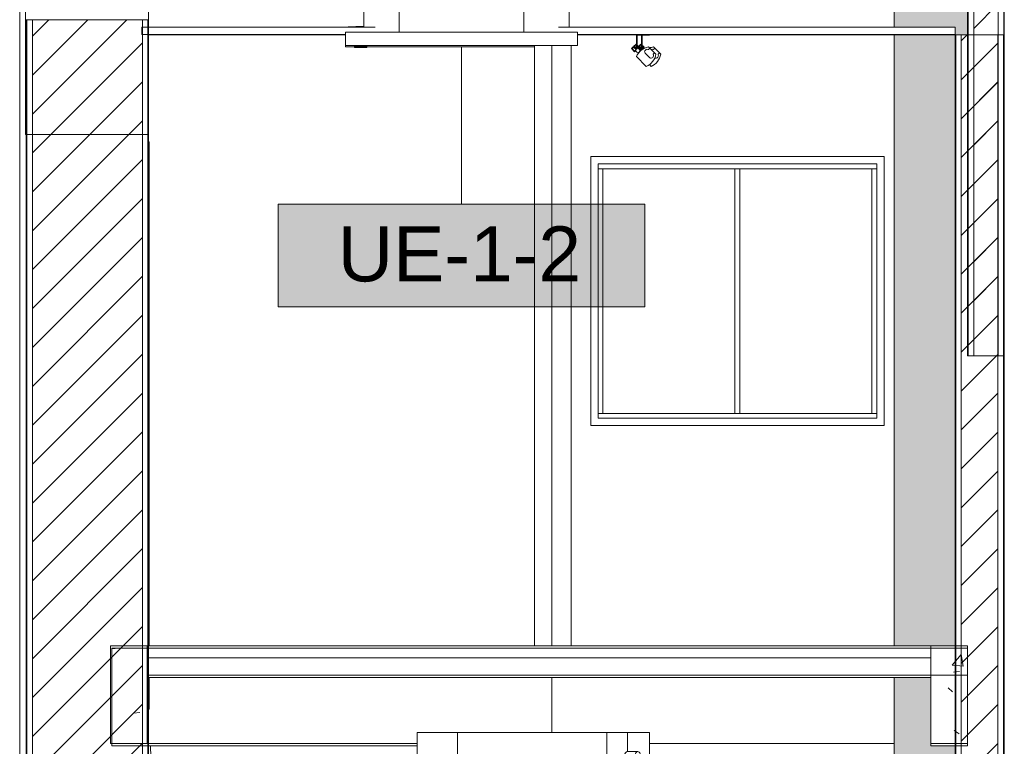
# Model space of a CAD drawing. Header units: metres. Extents: x 3.7 to 90.5, y -1.7 to 14.3.
# Tile 157 of 256: x 62 to 66.1, y 2.6 to 5.6. Entities that reach past the tile are written whole.
import ezdxf

# ---------------------------------------------------------------- set-up
doc = ezdxf.new("R2010")
doc.units = ezdxf.units.M
for name, color, linetype, lineweight in [('A-CLNG', 7, 'Continuous', 18), ('A-FLOR', 7, 'Continuous', 18), ('A-FLOR-MCUT', 7, 'Continuous', 18), ('A-GLAZ', 7, 'Continuous', 18), ('A-WALL', 7, 'Continuous', 18), ('A-WALL-PATT', 7, 'Continuous', 18), ('E-LITE-EQPM', 7, 'Continuous', 18), ('M-EQPM', 7, 'Continuous', 18), ('S-BEAM', 7, 'Continuous', 18), ('S-COLS', 7, 'Continuous', 18)]:
    doc.layers.add(name, color=color, linetype=linetype, lineweight=lineweight)
doc.layers.add('M-EQPM-IDEN', color=1, linetype='Continuous', lineweight=9, true_color=0xff0000)
doc.styles.add('Arial_1', font='arial.ttf', dxfattribs={"height": 0.225})
pattern_1 = [(50, (61.611, 8.385), (0.546555, -0.047815), [0.05715, -0.62865]), (355, (61.611, 8.385), (-0.105728, 0.573166), [0.04572, -0.50292]), (100.451, (61.656, 8.381), (0.440828, 0.52535), [0.04857, -0.53427]), (46.184, (61.611, 8.537), (0.813237, -0.12613), [0.08572, -0.94297]), (96.636, (61.678, 8.527), (0.71221, 0.742287), [0.07286, -0.80141]), (351.184, (61.611, 8.537), (0.712217, 0.742274), [0.06858, -0.75438]), (21, (61.687, 8.499), (0.454846, -0.306795), [0.05715, -0.62865]), (326, (61.687, 8.499), (0.185405, 0.55256), [0.04572, -0.50292]), (71.451, (61.725, 8.474), (0.64025, 0.245763), [0.04857, -0.53427]), (37.5, (61.611, 8.385), (0.009261, 0.2536672), [0.02515, -0.47168, 0.02515, -0.48539, -0.50483]), (37.5, (61.611, 8.385), (0.009261, 0.2536672), [-1.007, 0.02515, -0.47968]), (7.5, (61.611, 8.385), (0.200456, 0.300546), [0.02515, -0.26594, 0.02515, -0.46025, -0.19241]), (7.5, (61.611, 8.385), (0.200456, 0.300546), [-0.77648, 0.02515, -0.16726]), (327.5, (61.441, 8.385), (0.4067682, -0.0171882), [0.02515, -0.16535, 0.02515, -0.56921, -0.78867]), (327.5, (61.441, 8.385), (0.4067682, -0.0171882), [-0.78486, 0.02515, -0.76352]), (317.5, (61.365, 8.385), (0.444383, 0.076279), [0.02515, -0.2225, 0.02515, -0.36957, -0.56007]), (317.5, (61.365, 8.385), (0.444383, 0.076279), [-0.64237, 0.02515, -0.53492])]
pattern_2 = [(45, (61.611, 8.385), (-0.0795495, 0.0795495), [])]
pattern_3 = [(50, (61.611, 8.385), (0.273274, -0.0239114), [0.02857, -0.31432]), (355, (61.611, 8.385), (-0.0528634, 0.286588), [0.02286, -0.25146]), (100.451, (61.633, 8.383), (0.220418, 0.2626804), [0.02429, -0.26714]), (46.184, (61.611, 8.461), (0.4066185, -0.0630575), [0.04286, -0.47149]), (96.636, (61.645, 8.456), (0.356107, 0.371139), [0.03643, -0.4007]), (351.184, (61.611, 8.461), (0.356108, 0.371137), [0.03429, -0.37719]), (21, (61.649, 8.442), (0.2274184, -0.1533992), [0.02857, -0.31432]), (326, (61.649, 8.442), (0.092705, 0.276284), [0.02286, -0.25146]), (71.451, (61.668, 8.429), (0.320132, 0.1228847), [0.02429, -0.26714]), (37.5, (61.611, 8.385), (0.0046375, 0.1268327), [0.00251, -0.2459, 0.00251, -0.25276, -0.25241]), (37.5, (61.611, 8.385), (0.0046375, 0.1268327), [-0.50368, 0.00251, -0.2499]), (7.5, (61.611, 8.385), (0.1002335, 0.1502687), [0.00251, -0.14303, 0.00251, -0.24018, -0.0962]), (7.5, (61.611, 8.385), (0.1002335, 0.1502687), [-0.38824, 0.00251, -0.09369]), (327.5, (61.526, 8.385), (0.2033841, -0.0085941), [0.00251, -0.09274, 0.00251, -0.29467, -0.39434]), (327.5, (61.526, 8.385), (0.2033841, -0.0085941), [-0.39243, 0.00251, -0.39182]), (317.5, (61.488, 8.385), (0.2221916, 0.0381397), [0.00251, -0.12131, 0.00251, -0.19484, -0.28004]), (317.5, (61.488, 8.385), (0.2221916, 0.0381397), [-0.32118, 0.00251, -0.27752])]

# ---------------------------------------------------------------- blocks, each defined once
blk = doc.blocks.new('Paredes 15 - Paredes 6-6874455-Corte 2')
at = {"layer": 'A-WALL'}
for p, q in [((68.4419, 5.11), (68.4419, 12.222)), ((67.9396, 8.1), (67.9396, 5.11)), ((67.9396, 5.11), (67.9419, 5.11)), ((67.9419, 5.11), (68.4419, 5.11))]:
    blk.add_line(p, q, dxfattribs=at)
blk = doc.blocks.new('JANELA1 - Paineis _2x1_ 1_20 x _1-V64-Corte 2')
at = {"layer": 'A-GLAZ'}
for p, q in [((71.4514, 5.02), (70.2514, 5.02)), ((70.2514, 5.02), (70.2514, 3.92)), ((71.4514, 3.92), (71.4514, 5.02)), ((70.2814, 4.99), (71.4214, 4.99)), ((70.2814, 3.95), (70.2814, 4.99)), ((70.2814, 4.97), (70.3014, 4.97)), ((70.3014, 3.97), (70.3014, 4.97)), ((70.8414, 4.97), (70.3014, 4.97)), ((70.8414, 4.97), (70.8614, 4.97)), ((70.8414, 4.97), (70.8414, 3.97)), ((70.8614, 3.97), (70.8614, 4.97)), ((71.4014, 4.97), (70.8614, 4.97)), ((71.4014, 4.97), (71.4214, 4.97)), ((71.4014, 4.97), (71.4014, 3.97)), ((71.4214, 4.99), (71.4214, 3.95)), ((70.3014, 3.97), (70.2814, 3.97)), ((71.4214, 3.95), (70.2814, 3.95)), ((70.3014, 3.97), (70.8414, 3.97)), ((70.8614, 3.97), (70.8414, 3.97)), ((70.8614, 3.97), (71.4014, 3.97)), ((71.4214, 3.97), (71.4014, 3.97)), ((70.2514, 3.92), (71.4514, 3.92))]:
    blk.add_line(p, q, dxfattribs=at)
blk = doc.blocks.new('Paredes 14 - Paredes 21-7832839-Corte 2')
at = {"layer": 'A-WALL'}
for p, q in [((67.9155, 8.1), (67.9155, 1.2471)), ((67.9396, 5.11), (67.9396, 8.1)), ((67.9419, 5.11), (67.9396, 5.11)), ((67.9419, 1.2471), (67.9419, 5.11))]:
    blk.add_line(p, q, dxfattribs=at)
blk = doc.blocks.new('LED_Tape__Fita_de_LED_12769 - 10 mm-8168363-Corte 2')
at = {"layer": 'E-LITE-EQPM'}
for p, q in [((71.7419, 5.5175), (71.7419, 5.52)), ((69.2477, 5.5175), (68.4426, 5.5175)), ((70.4384, 5.5175), (70.1977, 5.5175)), ((71.7419, 5.5175), (70.4714, 5.5175))]:
    blk.add_line(p, q, dxfattribs=at)
blk = doc.blocks.new('63_PHILIPS_LEDLine²_BCS713 - 12xLED-Ks-Q00WW 60-8168267-Corte 2')
at = {"layer": 'E-LITE-EQPM'}
for p, q in [((70.4566, 5.4802), (70.4482, 5.4717)), ((70.4694, 5.4674), (70.4566, 5.4802)), ((70.4584, 5.517), (70.4584, 5.4784)), ((70.4614, 5.4754), (70.4614, 5.517)), ((70.4714, 5.517), (70.4914, 5.517)), ((70.4452, 5.4687), (70.4414, 5.4649)), ((70.4581, 5.4589), (70.4467, 5.4703)), ((70.4482, 5.4717), (70.4595, 5.4603)), ((70.4482, 5.466), (70.4566, 5.4575)), ((70.451, 5.4717), (70.4566, 5.4773)), ((70.4609, 5.4618), (70.451, 5.4717)), ((70.4516, 5.4497), (70.4564, 5.4545)), ((70.4566, 5.4575), (70.453, 5.4539)), ((70.4566, 5.4773), (70.4665, 5.4674)), ((70.4584, 5.4756), (70.4584, 5.4642)), ((70.4584, 5.4614), (70.4584, 5.4593)), ((70.4665, 5.4674), (70.4609, 5.4618)), ((70.4614, 5.4623), (70.4614, 5.4726)), ((70.4639, 5.462), (70.4694, 5.4674)), ((70.5132, 5.4632), (70.5076, 5.4688)), ((70.5076, 5.4575), (70.5132, 5.4632)), ((70.5132, 5.4632), (70.5323, 5.4441)), ((70.5323, 5.4441), (70.5266, 5.4384)), ((70.538, 5.4384), (70.5323, 5.4441)), ((70.4911, 5.3962), (70.4984, 5.3889))]:
    blk.add_line(p, q, dxfattribs=at)
for centre, radius, start, end in [((70.4644, 5.454), 0.008, 127.8192, 142.1808), ((70.4644, 5.454), 0.008, 68.7678, 93.5904), ((70.4644, 5.454), 0.008, 74.6829, 93.6174), ((70.5184, 5.4046), 0.0651, 99.5417, 113.6932), ((70.5022, 5.4487), 0.0103, 58.9204, 112.9422), ((70.4737, 5.4492), 0.0651, 292.2221, 350.4583), ((70.5178, 5.4331), 0.0103, 245.2712, 31.0796)]:
    blk.add_arc(centre, radius, start, end, dxfattribs=at)
blk = doc.blocks.new('63_PHILIPS_LEDLine²_BCS713 - 12xLED-Ks-Q00WW 60-V78-Corte 2')
at = {"layer": 'E-LITE-EQPM'}
for p, q in [((70.4384, 5.52), (70.4384, 5.4784)), ((70.4714, 5.517), (70.4714, 5.52)), ((70.4366, 5.4802), (70.4282, 5.4717)), ((70.4494, 5.4674), (70.4366, 5.4802)), ((70.4414, 5.4754), (70.4414, 5.517)), ((70.4414, 5.517), (70.4714, 5.517)), ((70.4267, 5.4703), (70.4183, 5.4618)), ((70.4183, 5.4618), (70.431, 5.4491)), ((70.4211, 5.4618), (70.4267, 5.4674)), ((70.431, 5.4519), (70.4211, 5.4618)), ((70.4381, 5.4589), (70.4267, 5.4703)), ((70.4267, 5.4674), (70.4366, 5.4575)), ((70.4282, 5.4717), (70.4395, 5.4603)), ((70.431, 5.4717), (70.4366, 5.4773)), ((70.4409, 5.4618), (70.431, 5.4717)), ((70.4366, 5.4575), (70.431, 5.4519)), ((70.431, 5.4491), (70.4364, 5.4545)), ((70.4366, 5.4773), (70.4465, 5.4674)), ((70.4384, 5.4756), (70.4384, 5.4642)), ((70.4384, 5.4614), (70.4384, 5.4593)), ((70.4465, 5.4674), (70.4409, 5.4618)), ((70.4414, 5.4623), (70.4414, 5.4726)), ((70.4439, 5.462), (70.4494, 5.4674)), ((70.4925, 5.4243), (70.4734, 5.4434)), ((70.4932, 5.4632), (70.4876, 5.4688)), ((70.4876, 5.4575), (70.4932, 5.4632)), ((70.4932, 5.4632), (70.5123, 5.4441)), ((70.5123, 5.4441), (70.5066, 5.4384)), ((70.518, 5.4384), (70.5123, 5.4441)), ((70.4381, 5.4293), (70.4784, 5.3889))]:
    blk.add_line(p, q, dxfattribs=at)
for centre, radius, start, end in [((70.4444, 5.454), 0.008, 176.4096, 300.5225), ((70.4444, 5.454), 0.008, 188.8209, 226.0548), ((70.4984, 5.4046), 0.0651, 99.5417, 157.7779), ((70.4444, 5.454), 0.008, 127.8192, 142.1808), ((70.4444, 5.454), 0.008, 238.4661, 288.1112), ((70.4444, 5.454), 0.008, 329.4775, 93.5904), ((70.4444, 5.454), 0.008, 12.4471, 93.6174), ((70.4444, 5.454), 0.008, 52.2194, 66.0097), ((70.4444, 5.454), 0.008, 52.2194, 66.0097), ((70.4444, 5.454), 0.008, 357.0581, 10.8485), ((70.4444, 5.454), 0.008, 357.0581, 10.8485), ((70.4822, 5.4487), 0.0103, 58.9204, 211.0796), ((70.4537, 5.4492), 0.0651, 292.2221, 350.4583), ((70.4978, 5.4331), 0.0103, 238.9204, 31.0796)]:
    blk.add_arc(centre, radius, start, end, dxfattribs=at)
blk = doc.blocks.new('LED_Tape__Fita_de_LED_12769 - 10 mm-8169041-Corte 2')
at = {"layer": 'E-LITE-EQPM'}
for p, q in [((68.4451, 5.08), (68.4426, 5.08)), ((68.4451, 5.08), (68.4451, 3.02)), ((68.4451, 2.89), (68.4451, 2.76)), ((68.4426, 2.76), (68.4451, 2.76))]:
    blk.add_line(p, q, dxfattribs=at)
blk = doc.blocks.new('4 GRE - ESCOLA DE CINEMA E AUDIOVISUAL CINE REX R07_rvt-2-Corte 2')
at = {"layer": 'A-WALL-PATT', "true_color": 0x808080}
h = blk.add_hatch(dxfattribs=at)
h.set_pattern_fill('FP_18', color=8, style=0, pattern_type=2)
h.set_pattern_definition(pattern_1)
h.paths.add_polyline_path([(71.7931, 4.2056), (71.7956, 4.2056), (71.7956, 10.0101), (71.7931, 10.0101), (71.7931, 4.5917)])
h = blk.add_hatch(dxfattribs=at)
h.set_pattern_fill('FP_19', color=8, style=0, pattern_type=2)
h.set_pattern_definition(pattern_2)
h.paths.add_polyline_path([(71.9181, 4.2056), (71.9181, 10.0101), (71.8181, 10.0101), (71.8181, 4.2056)])
h = blk.add_hatch(dxfattribs=at)
h.set_pattern_fill('FP_18', color=8, style=0, pattern_type=2)
h.set_pattern_definition(pattern_1)
h.paths.add_polyline_path([(71.9406, 4.2056), (71.9431, 4.2056), (71.9431, 10.0101), (71.9406, 10.0101), (71.9406, 4.5917)])
h = blk.add_hatch(dxfattribs=at)
h.set_pattern_fill('FP_18', color=8, style=0, pattern_type=2)
h.set_pattern_definition(pattern_1)
h.paths.add_polyline_path([(67.9426, -1.3429), (67.9451, -1.3429), (67.9451, 0.16), (67.9426, 0.16), (67.9426, -0.4951)])
h.paths.add_polyline_path([(67.9451, 2.2719), (67.9451, 5.58), (67.9426, 5.58), (67.9426, 2.2719)])
h = blk.add_hatch(dxfattribs=at)
h.set_pattern_fill('FP_19', color=8, style=0, pattern_type=2)
h.set_pattern_definition(pattern_2)
h.paths.add_polyline_path([(67.9676, -1.3429), (68.4176, -1.3429), (68.4176, 0.16), (67.9676, 0.16), (67.9676, -0.4951)])
h.paths.add_polyline_path([(68.4176, 2.2719), (68.4176, 5.58), (67.9676, 5.58), (67.9676, 2.2719), (68.3705, 2.2719)])
h = blk.add_hatch(dxfattribs=at)
h.set_pattern_fill('FP_18', color=8, style=0, pattern_type=2)
h.set_pattern_definition(pattern_1)
h.paths.add_polyline_path([(68.4401, -1.3429), (68.4426, -1.3429), (68.4426, 0.16), (68.4401, 0.16)])
h.paths.add_polyline_path([(68.4426, 2.2719), (68.4426, 5.58), (68.4401, 5.58), (68.4401, 2.2719)])
h = blk.add_hatch(dxfattribs=at)
h.set_pattern_fill('FP_18', color=8, style=0, pattern_type=2)
h.set_pattern_definition(pattern_1)
h.paths.add_polyline_path([(71.7444, -0.49), (71.7444, 5.5175), (71.7419, 5.5175), (71.7419, -0.49)])
h = blk.add_hatch(dxfattribs=at)
h.set_pattern_fill('FP_19', color=8, style=0, pattern_type=2)
h.set_pattern_definition(pattern_2)
h.paths.add_polyline_path([(71.9169, -0.49), (71.9169, 5.5175), (71.7669, 5.5175), (71.7669, -0.49)])
at = {"layer": 'A-WALL-PATT'}
h = blk.add_hatch(dxfattribs=at)
h.set_pattern_fill('FP_18', color=256, style=0, pattern_type=2)
h.set_pattern_definition(pattern_1)
h.paths.add_polyline_path([(71.9394, -0.49), (71.9419, -0.49), (71.9419, 5.5175), (71.9394, 5.5175), (71.9394, -0.0712)])
at = {"layer": 'S-BEAM'}
h = blk.add_hatch(dxfattribs=at)
h.set_pattern_fill('FP_18', color=256, style=0, pattern_type=2)
h.set_pattern_definition(pattern_1)
h.paths.add_polyline_path([(68.437, 2.62), (68.437, 3.02), (68.287, 3.02), (68.287, 2.62), (68.3705, 2.62)])
h = blk.add_hatch(dxfattribs=at)
h.set_pattern_fill('FP_18', color=256, style=0, pattern_type=2)
h.set_pattern_definition(pattern_1)
h.paths.add_polyline_path([(71.6431, 2.62), (71.7931, 2.62), (71.7931, 3.02), (71.6431, 3.02), (71.6431, 2.6842)])
at = {"layer": 'S-COLS'}
h = blk.add_hatch(dxfattribs=at)
h.set_pattern_fill('FP_21', color=256, style=0, pattern_type=2)
h.set_pattern_definition(pattern_3)
h.paths.add_polyline_path([(68.4419, 5.58), (68.4426, 5.58), (68.4419, 5.63)])
h.paths.add_polyline_path([(68.4419, 8.57), (68.4426, 8.57), (68.4419, 8.8307)])
h.paths.add_polyline_path([(68.442, 9.2378), (68.4426, 9.2379), (68.442, 9.2546)])
h.paths.add_polyline_path([(68.442, 9.4813), (68.4426, 9.4813), (68.4419, 9.4813)])
h = blk.add_hatch(dxfattribs=at)
h.set_pattern_fill('FP_21', color=256, style=0, pattern_type=2)
h.set_pattern_definition(pattern_3)
h.paths.add_polyline_path([(71.537, -1.3429), (71.7931, -1.3429), (71.7931, -0.49), (71.7419, -0.49), (71.7419, -0.45), (71.6485, -0.45), (71.6485, -0.26), (71.4931, -0.26), (71.4931, -1.3429)])
h.paths.add_polyline_path([(71.4931, 1.46), (71.7419, 1.46), (71.7419, 2.36), (71.4931, 2.36), (71.4931, 1.6244)])
h.paths.add_polyline_path([(71.7419, 2.39), (71.7419, 2.61), (71.6431, 2.61), (71.6431, 2.89), (71.4931, 2.89), (71.4931, 2.39), (71.6739, 2.39)])
h.paths.add_polyline_path([(71.7419, 5.5175), (71.7931, 5.5175), (71.7927, 5.63), (71.6431, 5.63), (71.6431, 5.91), (71.4931, 5.91), (71.4931, 5.55), (71.7419, 5.55), (71.7419, 5.52)])
h.paths.add_polyline_path([(71.4931, 3.02), (71.7419, 3.02), (71.7419, 5.5175), (71.4931, 5.5175), (71.4931, 3.1081)])
h.paths.add_polyline_path([(71.4931, 7.24), (71.6535, 7.24), (71.6535, 7.3105), (71.6662, 7.3107), (71.6813, 7.2593), (71.6815, 7.2529), (71.7063, 7.2485), (71.7063, 7.24), (71.7931, 7.24), (71.7931, 8.54), (71.4931, 8.54), (71.4931, 7.559)])
h.paths.add_polyline_path([(71.5603, 8.57), (71.7931, 8.57), (71.7931, 8.89), (71.6431, 8.89), (71.6431, 9.29), (71.7931, 9.29), (71.7931, 9.3), (71.4931, 9.3), (71.4931, 8.57), (71.5529, 8.57)])
at = {"layer": 'A-CLNG'}
for p, q in [((69.3692, 5.55), (68.4155, 5.55)), ((68.4155, 5.55), (68.4155, 5.52)), ((68.4155, 5.52), (69.2477, 5.52)), ((71.7419, 5.55), (70.1199, 5.55)), ((70.1977, 5.52), (71.7419, 5.52)), ((71.7419, 5.52), (71.7419, 5.55))]:
    blk.add_line(p, q, dxfattribs=at)
at = {"layer": 'A-FLOR'}
for p, q in [((71.7931, 3.02), (68.4426, 3.02)), ((68.4426, 3.02), (68.4426, 2.9)), ((71.7931, 2.9), (71.7931, 3.02)), ((68.4426, 2.9), (71.7931, 2.9))]:
    blk.add_line(p, q, dxfattribs=at)
at = {"layer": 'A-FLOR-MCUT'}
blk.add_line((71.7931, 3.01), (68.4426, 3.01), dxfattribs=at)
at = {"layer": 'A-WALL'}
for p, q in [((71.7931, 10.0101), (71.7931, 4.2056)), ((71.7956, 4.2056), (71.7956, 10.0101)), ((71.8181, 4.2056), (71.8181, 10.0101)), ((71.9181, 4.2056), (71.9181, 10.0101)), ((71.9406, 4.2056), (71.9406, 10.0101)), ((71.9431, 4.2056), (71.9431, 10.0101)), ((68.4426, 5.58), (67.9426, 5.58)), ((67.9426, 5.58), (67.9426, 2.2719)), ((67.9451, 2.2719), (67.9451, 5.58)), ((67.9676, 2.2719), (67.9676, 5.58)), ((68.4176, 2.2719), (68.4176, 5.58)), ((68.4401, 2.2719), (68.4401, 5.58)), ((68.4426, 2.2719), (68.4426, 5.58)), ((71.7419, 5.5175), (71.7419, -0.49)), ((71.9419, 5.5175), (71.7419, 5.5175)), ((71.7444, 5.5175), (71.7444, -0.49)), ((71.7669, 5.5175), (71.7669, -0.49)), ((71.9169, 5.5175), (71.9169, -0.49)), ((71.9394, 5.5175), (71.9394, -0.49)), ((71.9419, -0.49), (71.9419, 5.5175)), ((70.0219, 3.02), (70.0219, 5.474)), ((70.0919, 5.474), (70.0919, 3.02)), ((70.1719, 5.474), (70.1719, 3.02)), ((70.2514, 3.92), (70.2514, 5.02)), ((70.2514, 5.02), (71.4514, 5.02)), ((71.4514, 5.02), (71.4514, 3.92)), ((71.7931, 4.2056), (71.9431, 4.2056)), ((71.4514, 3.92), (70.2514, 3.92)), ((70.0919, 2.89), (70.0919, 2.665))]:
    blk.add_line(p, q, dxfattribs=at)
at = {"layer": 'S-BEAM'}
for p, q in [((69.2265, 5.55), (69.3232, 5.5537)), ((69.2464, 5.55), (69.3232, 5.5529)), ((68.437, 3.02), (68.287, 3.02)), ((68.287, 3.02), (68.287, 2.62)), ((68.437, 2.62), (68.437, 3.02)), ((71.7931, 3.02), (71.6431, 3.02)), ((71.6431, 3.02), (71.6431, 2.62)), ((71.7931, 2.62), (71.7931, 3.02)), ((68.287, 2.62), (68.437, 2.62)), ((68.4426, 2.62), (69.5417, 2.62)), ((70.4917, 2.62), (71.4931, 2.62)), ((71.6431, 2.62), (71.7931, 2.62)), ((68.4544, 2.5003), (68.4503, 2.61))]:
    blk.add_line(p, q, dxfattribs=at)
at = {"layer": 'S-COLS'}
for p, q in [((71.4931, 5.91), (71.4931, 5.55)), ((71.4931, 5.5175), (71.4931, 3.02)), ((71.4931, 2.89), (71.4931, 2.39))]:
    blk.add_line(p, q, dxfattribs=at)
at = {"layer": 'A-GLAZ', "lineweight": 18}
blk.add_blockref('JANELA1 - Paineis _2x1_ 1_20 x _1-V64-Corte 2', (0, 0), dxfattribs=at)
at = {"layer": 'A-WALL', "lineweight": 18}
for name in ['Paredes 15 - Paredes 6-6874455-Corte 2', 'Paredes 14 - Paredes 21-7832839-Corte 2']:
    blk.add_blockref(name, (0, 0), dxfattribs=at)
at = {"layer": 'E-LITE-EQPM', "lineweight": 18}
for name in ['LED_Tape__Fita_de_LED_12769 - 10 mm-8168363-Corte 2', '63_PHILIPS_LEDLine²_BCS713 - 12xLED-Ks-Q00WW 60-V78-Corte 2', '63_PHILIPS_LEDLine²_BCS713 - 12xLED-Ks-Q00WW 60-8168267-Corte 2', 'LED_Tape__Fita_de_LED_12769 - 10 mm-8169041-Corte 2']:
    blk.add_blockref(name, (0, 0), dxfattribs=at)
blk = doc.blocks.new('Family - V115-299012-Corte 2')
at = {"layer": 'S-BEAM'}
for p, q in [((68.442, 3.01), (68.292, 3.01)), ((68.292, 3.01), (68.292, 2.61)), ((68.442, 2.61), (68.442, 3.01)), ((68.292, 2.61), (68.442, 2.61))]:
    blk.add_line(p, q, dxfattribs=at)
blk = doc.blocks.new('Family - V136-299034-Corte 2')
at = {"layer": 'S-BEAM'}
blk.add_line((68.4426, 2.61), (69.5417, 2.61), dxfattribs=at)
blk = doc.blocks.new('Family - V122-299044-Corte 2')
at = {"layer": 'S-BEAM'}
for p, q in [((71.7931, 3.01), (71.6431, 3.01)), ((71.6431, 3.01), (71.6431, 2.61)), ((71.7931, 2.61), (71.7931, 3.01)), ((71.6431, 2.61), (71.7931, 2.61))]:
    blk.add_line(p, q, dxfattribs=at)
blk = doc.blocks.new('Family - L117-299146-Corte 2')
at = {"layer": 'A-FLOR'}
for p, q in [((71.6431, 3.01), (68.442, 3.01)), ((68.442, 3.01), (68.442, 2.97)), ((71.6431, 2.97), (71.6431, 3.01)), ((68.442, 2.97), (71.6431, 2.97)), ((71.6431, 2.89), (68.4426, 2.89))]:
    blk.add_line(p, q, dxfattribs=at)
blk = doc.blocks.new('ESTRUTURAL CINE REX _011_IFC-2-Corte 2')
at = {"layer": 'A-FLOR', "lineweight": 18}
blk.add_blockref('Family - L117-299146-Corte 2', (0, 0), dxfattribs=at)
at = {"layer": 'S-BEAM', "lineweight": 18}
for name in ['Family - V115-299012-Corte 2', 'Family - V122-299044-Corte 2', 'Family - V136-299034-Corte 2']:
    blk.add_blockref(name, (0, 0), dxfattribs=at)
blk = doc.blocks.new('V8 K7 4V 16_0-18_0kW - MIH160Q4HN18-936059-Corte 2')
at = {"layer": 'M-EQPM', "color": 1, "true_color": 0xff0000}
for p, q in [((69.5417, 2.665), (69.7067, 2.665)), ((69.5417, 2.665), (69.5417, 2.379)), ((69.5417, 2.665), (69.5417, 2.379)), ((69.7067, 2.665), (69.5417, 2.665)), ((69.7067, 2.665), (70.3167, 2.665)), ((69.7067, 2.665), (69.7067, 2.379)), ((69.7067, 2.665), (69.7067, 2.379)), ((70.3167, 2.665), (69.7067, 2.665)), ((70.3167, 2.665), (70.4917, 2.665)), ((70.3167, 2.665), (70.3167, 2.379)), ((70.3167, 2.665), (70.3167, 2.379)), ((70.4917, 2.665), (70.3167, 2.665)), ((70.4017, 2.665), (70.4017, 2.5868)), ((70.4917, 2.665), (70.4917, 2.379)), ((70.4441, 2.5873), (70.4017, 2.5873)), ((70.4017, 2.556), (70.4017, 2.379)), ((70.4017, 2.5553), (70.4441, 2.5553)), ((69.4917, 2.379), (69.4917, 2.314)), ((69.5317, 2.379), (69.4917, 2.379)), ((69.5317, 2.379), (70.5017, 2.379)), ((70.5417, 2.379), (70.5017, 2.379)), ((70.5417, 2.314), (70.5417, 2.379)), ((69.4917, 2.314), (69.5317, 2.314)), ((70.5017, 2.314), (69.5317, 2.314)), ((70.4025, 2.314), (70.4025, 2.311)), ((70.4025, 2.311), (70.4034, 2.311)), ((70.4025, 2.311), (70.4525, 2.311)), ((70.4517, 2.311), (70.4525, 2.311)), ((70.4525, 2.311), (70.4525, 2.314)), ((70.5017, 2.314), (70.5417, 2.314))]:
    blk.add_line(p, q, dxfattribs=at)
for centre, start_param, end_param in [((70.4017, 2.5713), 0, 1.570796), ((70.4441, 2.5713), 4.712389, 7.853982), ((70.4017, 2.5713), 1.570796, 3.141593), ((70.4441, 2.5713), 1.570796, 4.712389)]:
    blk.add_ellipse(centre, major_axis=(0, 0.016), ratio=0.707107, start_param=start_param, end_param=end_param, dxfattribs=at)
blk = doc.blocks.new('V8 K7 4V 9_0-14_0kW - MIH100Q4HN18-939145-Corte 2')
at = {"layer": 'M-EQPM', "color": 1, "true_color": 0xff0000}
for p, q in [((69.3232, 5.82), (69.4677, 5.82)), ((69.3232, 5.55), (69.3232, 5.82)), ((69.3232, 5.82), (69.3232, 5.55)), ((69.4677, 5.82), (69.3232, 5.82)), ((69.4677, 5.82), (69.9777, 5.82)), ((69.4677, 5.82), (69.4677, 5.5285)), ((69.4677, 5.82), (69.4677, 5.5285)), ((69.9777, 5.82), (69.4677, 5.82)), ((69.9777, 5.82), (70.1632, 5.82)), ((69.9777, 5.82), (69.9777, 5.5285)), ((69.9777, 5.82), (69.9777, 5.5285)), ((70.1632, 5.82), (69.9777, 5.82)), ((70.1632, 5.82), (70.1632, 5.55)), ((70.1632, 5.82), (70.1632, 5.55)), ((69.2477, 5.5285), (69.2477, 5.474)), ((69.2877, 5.5285), (69.2477, 5.5285)), ((69.2877, 5.5285), (70.1577, 5.5285)), ((70.1977, 5.5285), (70.1577, 5.5285)), ((70.1977, 5.474), (70.1977, 5.5285)), ((69.2477, 5.474), (69.2877, 5.474)), ((69.2477, 5.474), (70.1977, 5.474)), ((69.2851, 5.474), (69.2851, 5.471)), ((69.2851, 5.471), (69.3101, 5.471)), ((70.1577, 5.474), (69.2877, 5.474)), ((69.3101, 5.471), (69.3351, 5.471)), ((69.3351, 5.471), (69.3351, 5.474)), ((70.1577, 5.474), (70.1977, 5.474))]:
    blk.add_line(p, q, dxfattribs=at)
blk = doc.blocks.new('V8 K7 4V 9_0-14_0kW - MIH100Q4HN18-V93-Corte 2')
at = {"layer": 'M-EQPM', "color": 1, "true_color": 0xff0000}
for p, q in [((69.2477, 5.474), (69.2477, 5.4695)), ((69.2477, 5.4695), (69.2877, 5.4695)), ((69.2477, 5.4695), (70.0219, 5.4695)), ((69.2851, 5.4695), (69.2851, 5.4665)), ((69.2851, 5.4665), (69.3101, 5.4665)), ((70.0219, 5.4695), (69.2877, 5.4695)), ((69.3101, 5.4665), (69.3351, 5.4665)), ((69.3351, 5.4665), (69.3351, 5.4695))]:
    blk.add_line(p, q, dxfattribs=at)
blk = doc.blocks.new('M_Identificador de equipamento mecânico_BTS - Em caixas-817025-Corte 2')
at = {"layer": 'M-EQPM-IDEN', "true_color": 0xf5f5f5}
blk.add_hatch(color=7, dxfattribs=at).paths.add_polyline_path([(70.2024, 7.837), (70.2024, 7.417), (68.7024, 7.417), (68.7024, 7.837)])
at = {"layer": 'M-EQPM-IDEN'}
for p, q in [((70.2024, 7.837), (68.7024, 7.837)), ((68.7024, 7.837), (68.7024, 7.417)), ((68.7024, 7.837), (70.2024, 7.837)), ((68.7024, 7.417), (68.7024, 7.837)), ((70.2024, 7.417), (70.2024, 7.837)), ((70.2024, 7.837), (70.2024, 7.417)), ((68.7024, 7.417), (70.2024, 7.417)), ((70.2024, 7.417), (68.7024, 7.417))]:
    blk.add_line(p, q, dxfattribs=at)

msp = doc.modelspace()

# ---------------------------------------------------------------- linework, layer by layer
at = {"layer": 'M-EQPM-IDEN'}
msp.add_line((63.8348, 5.471), (63.8348, 4.826), dxfattribs=at)

# ---------------------------------------------------------------- block references
at = {"lineweight": 5}
for name in ['4 GRE - ESCOLA DE CINEMA E AUDIOVISUAL CINE REX R07_rvt-2-Corte 2', 'ESTRUTURAL CINE REX _011_IFC-2-Corte 2']:
    msp.add_blockref(name, (-5.888, 0), dxfattribs=at)
at = {"layer": 'M-EQPM', "color": 1, "true_color": 0xff0000}
for name in ['V8 K7 4V 9_0-14_0kW - MIH100Q4HN18-939145-Corte 2', 'V8 K7 4V 9_0-14_0kW - MIH100Q4HN18-V93-Corte 2', 'V8 K7 4V 16_0-18_0kW - MIH160Q4HN18-936059-Corte 2']:
    msp.add_blockref(name, (-5.888, 0), dxfattribs=at)
at = {"layer": 'M-EQPM-IDEN'}
msp.add_blockref('M_Identificador de equipamento mecânico_BTS - Em caixas-817025-Corte 2', (-5.6177, -3.011), dxfattribs=at)

# ---------------------------------------------------------------- texts
at = {"layer": 'M-EQPM-IDEN', "color": 7, "insert": (63.3282, 4.7347), "char_height": 0.225, "width": 1.220569, "attachment_point": 1, "style": 'Arial_1'}
msp.add_mtext('UE-1-2', dxfattribs=at)

doc.saveas('drawing.dxf')
